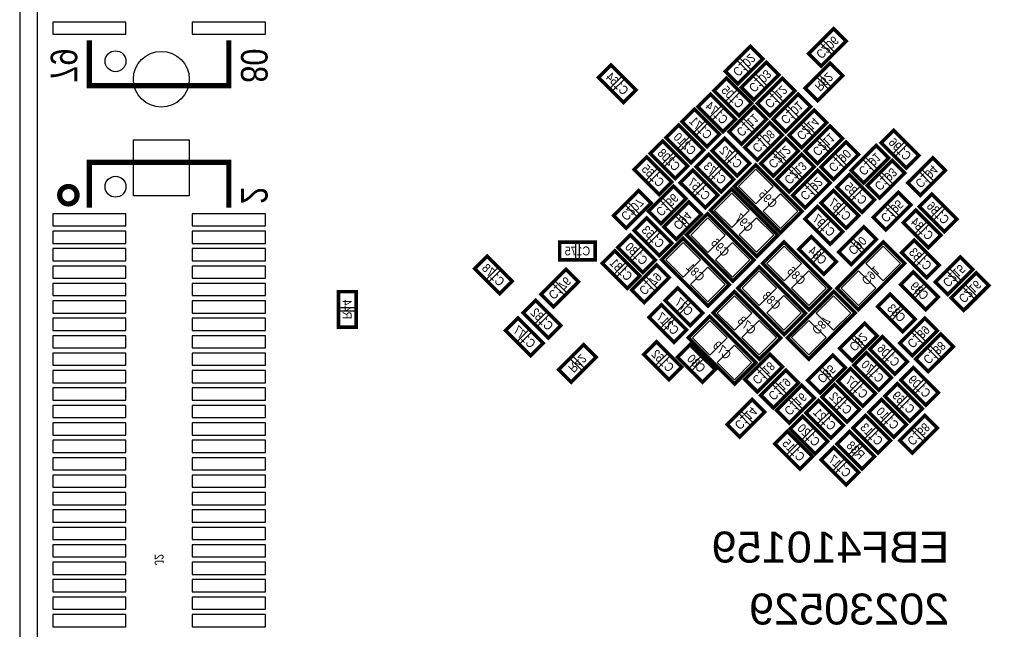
# Model space of a CAD drawing. Extents: x 0 to 45, y -0.1 to 62.1.
# Tile 2 of 4: x 0 to 28.2, y 16.5 to 34. Entities that reach past the tile are written whole.
import ezdxf
from ezdxf.enums import TextEntityAlignment as Align

# ---------------------------------------------------------------- set-up
doc = ezdxf.new("R2010")
doc.units = 0
for name, color, linetype in [('BG_OUTLINE', 92, 'CONTINUOUS'), ('BG_SILKSCREEN_BOTTOM', 52, 'CONTINUOUS'), ('PG_SILKSCREEN_BOTTOM', 150, 'CONTINUOUS'), ('PIN_SOLDERMASK_BOTTOM', 231, 'CONTINUOUS'), ('RD_SILKSCREEN_BOTTOM', 150, 'CONTINUOUS'), ('RKI_ALL', 2, 'CONTINUOUS')]:
    doc.layers.add(name, color=color, linetype=linetype)

msp = doc.modelspace()

# ---------------------------------------------------------------- linework, layer by layer
at = {"layer": 'BG_OUTLINE'}
msp.add_lwpolyline([(42.999914, 0, 0.414214), (44.99991, 1.999996), (44.99991, 59.99988, 0.414214), (42.999914, 61.999876), (1.999996, 61.999876, 0.414214), (0, 59.99988), (0, 1.999996, 0.414214), (1.999996, 0), (41.999916, 0)], format="xyb", close=True, dxfattribs=at)
at = {"layer": 'PG_SILKSCREEN_BOTTOM'}
for points, const_width in [([(23.712932, 33.377378), (22.99462, 32.659066), (22.635464, 33.018222), (23.353776, 33.736534), (23.712932, 33.377378)], 0.1016), ([(5.999988, 33.399984), (5.999988, 32.100012), (1.999996, 32.100012), (1.999996, 33.399984)], 0.150114), ([(21.325332, 32.869378), (20.60702, 32.151066), (20.247864, 32.510222), (20.966176, 33.228534), (21.325332, 32.869378)], 0.1016), ([(21.782532, 32.412178), (21.06422, 31.693866), (20.705064, 32.053022), (21.423376, 32.771334), (21.782532, 32.412178)], 0.1016), ([(23.611332, 32.386778), (22.89302, 31.668466), (22.533864, 32.027622), (23.252176, 32.745934), (23.611332, 32.386778)], 0.1016), ([(16.965422, 32.695134), (17.683734, 31.976822), (17.324578, 31.617666), (16.606266, 32.335978), (16.965422, 32.695134)], 0.1016), ([(20.27682, 32.314134), (20.995132, 31.595822), (20.635976, 31.236666), (19.917664, 31.954978), (20.27682, 32.314134)], 0.1016), ([(21.162264, 31.595822), (21.880576, 32.314134), (22.239732, 31.954978), (21.52142, 31.236666), (21.162264, 31.595822)], 0.1016), ([(20.178776, 30.779466), (19.460464, 31.497778), (19.81962, 31.856934), (20.537932, 31.138622), (20.178776, 30.779466)], 0.1016), ([(21.619464, 31.138622), (22.337776, 31.856934), (22.696932, 31.497778), (21.97862, 30.779466), (21.619464, 31.138622)], 0.1016), ([(19.721576, 30.347666), (19.003264, 31.065978), (19.36242, 31.425134), (20.080732, 30.706822), (19.721576, 30.347666)], 0.1016), ([(21.426932, 31.142178), (20.70862, 30.423866), (20.349464, 30.783022), (21.067776, 31.501334), (21.426932, 31.142178)], 0.1016), ([(22.076664, 30.681422), (22.794976, 31.399734), (23.154132, 31.040578), (22.43582, 30.322266), (22.076664, 30.681422)], 0.1016), ([(21.884132, 30.684978), (21.16582, 29.966666), (20.806664, 30.325822), (21.524976, 31.044134), (21.884132, 30.684978)], 0.1016), ([(19.264376, 29.890466), (18.546064, 30.608778), (18.90522, 30.967934), (19.623532, 30.249622), (19.264376, 29.890466)], 0.1016), ([(22.533864, 30.224222), (23.252176, 30.942534), (23.611332, 30.583378), (22.89302, 29.865066), (22.533864, 30.224222)], 0.1016), ([(25.436576, 29.738066), (24.718264, 30.456378), (25.07742, 30.815534), (25.795732, 30.097222), (25.436576, 29.738066)], 0.1016), ([(18.807176, 29.433266), (18.088864, 30.151578), (18.44802, 30.510734), (19.166332, 29.792422), (18.807176, 29.433266)], 0.1016), ([(20.22602, 30.586934), (20.944332, 29.868622), (20.585176, 29.509466), (19.866864, 30.227778), (20.22602, 30.586934)], 0.1016), ([(22.341332, 30.227778), (21.62302, 29.509466), (21.263864, 29.868622), (21.982176, 30.586934), (22.341332, 30.227778)], 0.1016), ([(22.991064, 29.767022), (23.709376, 30.485334), (24.068532, 30.126178), (23.35022, 29.407866), (22.991064, 29.767022)], 0.1016), ([(23.854664, 29.665422), (24.572976, 30.383734), (24.932132, 30.024578), (24.21382, 29.306266), (23.854664, 29.665422)], 0.1016), ([(5.999988, 28.599892), (5.999988, 29.899864), (1.999996, 29.899864), (1.999996, 28.599892)], 0.150114), ([(18.349976, 28.976066), (17.631664, 29.694378), (17.99082, 30.053534), (18.709132, 29.335222), (18.349976, 28.976066)], 0.1016), ([(19.76882, 30.129734), (20.487132, 29.411422), (20.127976, 29.052266), (19.409664, 29.770578), (19.76882, 30.129734)], 0.1016), ([(22.798532, 29.770578), (22.08022, 29.052266), (21.721064, 29.411422), (22.439376, 30.129734), (22.798532, 29.770578)], 0.1016), ([(24.311864, 29.233622), (25.030176, 29.951934), (25.389332, 29.592778), (24.67102, 28.874466), (24.311864, 29.233622)], 0.1016), ([(25.480264, 29.309822), (26.198576, 30.028134), (26.557732, 29.668978), (25.83942, 28.950666), (25.480264, 29.309822)], 0.1016), ([(19.31162, 29.672534), (20.029932, 28.954222), (19.670776, 28.595066), (18.952464, 29.313378), (19.31162, 29.672534)], 0.1016), ([(20.502626, 29.213556), (21.831554, 27.884628), (22.44217, 28.495244), (21.113242, 29.824172), (20.502626, 29.213556)], 0.1016), ([(23.255732, 29.313378), (22.53742, 28.595066), (22.178264, 28.954222), (22.896576, 29.672534), (23.255732, 29.313378)], 0.1016), ([(24.166576, 28.468066), (23.448264, 29.186378), (23.80742, 29.545534), (24.525732, 28.827222), (24.166576, 28.468066)], 0.1016), ([(18.115534, 28.729178), (17.397222, 28.010866), (17.038066, 28.370022), (17.756378, 29.088334), (18.115534, 28.729178)], 0.1016), ([(19.115532, 28.856178), (18.39722, 28.137866), (18.038064, 28.497022), (18.756376, 29.215334), (19.115532, 28.856178)], 0.1016), ([(19.816826, 28.527756), (21.145754, 27.198828), (21.75637, 27.809444), (20.427442, 29.138372), (19.816826, 28.527756)], 0.1016), ([(23.709376, 28.010866), (22.991064, 28.729178), (23.35022, 29.088334), (24.068532, 28.370022), (23.709376, 28.010866)], 0.1016), ([(24.489664, 28.319222), (25.207976, 29.037534), (25.567132, 28.678378), (24.84882, 27.960066), (24.489664, 28.319222)], 0.1016), ([(19.557746, 28.40482), (18.839434, 27.686508), (18.480278, 28.045664), (19.19859, 28.763976), (19.557746, 28.40482)], 0.1016), ([(26.16962, 28.986734), (26.887932, 28.268422), (26.528776, 27.909266), (25.810464, 28.627578), (26.16962, 28.986734)], 0.1016), ([(23.252176, 27.553666), (22.533864, 28.271978), (22.89302, 28.631134), (23.611332, 27.912822), (23.252176, 27.553666)], 0.1016), ([(25.71242, 28.529534), (26.430732, 27.811222), (26.071576, 27.452066), (25.353264, 28.170378), (25.71242, 28.529534)], 0.1016), ([(17.99082, 28.300934), (18.709132, 27.582622), (18.349976, 27.223466), (17.631664, 27.941778), (17.99082, 28.300934)], 0.1016), ([(19.131026, 27.816556), (20.459954, 26.487628), (21.07057, 27.098244), (19.741642, 28.427172), (19.131026, 27.816556)], 0.1016), ([(24.576532, 27.687778), (23.85822, 26.969466), (23.499064, 27.328622), (24.217376, 28.046934), (24.576532, 27.687778)], 0.1016), ([(17.875758, 26.738326), (17.157446, 27.456638), (17.516602, 27.815794), (18.234914, 27.097482), (17.875758, 26.738326)], 0.1016), ([(20.35937, 26.387044), (19.030442, 27.715972), (18.419826, 27.105356), (19.748754, 25.776428), (20.35937, 26.387044)], 0.1016), ([(23.25497, 26.285444), (21.926042, 27.614372), (21.315426, 27.003756), (22.644354, 25.674828), (23.25497, 26.285444)], 0.1016), ([(23.074376, 26.690066), (22.356064, 27.408378), (22.71522, 27.767534), (23.433532, 27.049222), (23.074376, 26.690066)], 0.1016), ([(25.66162, 27.665934), (26.379932, 26.947622), (26.020776, 26.588466), (25.302464, 27.306778), (25.66162, 27.665934)], 0.1016), ([(16.51, 27.1018), (15.494, 27.1018), (15.494, 27.6098), (16.51, 27.6098), (16.51, 27.1018)], 0.1016), ([(17.435576, 26.283666), (16.717264, 27.001978), (17.07642, 27.361134), (17.794732, 26.642822), (17.435576, 26.283666)], 0.1016), ([(24.777954, 27.614372), (23.449026, 26.285444), (24.059642, 25.674828), (25.38857, 27.003756), (24.777954, 27.614372)], 0.1016), ([(13.768578, 26.131266), (13.050266, 26.849578), (13.409422, 27.208734), (14.127734, 26.490422), (13.768578, 26.131266)], 0.1016), ([(26.267664, 26.465022), (26.985976, 27.183334), (27.345132, 26.824178), (26.62682, 26.105866), (26.267664, 26.465022)], 0.1016), ([(16.032734, 26.468578), (15.314422, 25.750266), (14.955266, 26.109422), (15.673578, 26.827734), (16.032734, 26.468578)], 0.1016), ([(17.555464, 26.236422), (18.273776, 26.954734), (18.632932, 26.595578), (17.91462, 25.877266), (17.555464, 26.236422)], 0.1016), ([(22.54377, 25.574244), (21.214842, 26.903172), (20.604226, 26.292556), (21.933154, 24.963628), (22.54377, 25.574244)], 0.1016), ([(25.63622, 26.751534), (26.354532, 26.033222), (25.995376, 25.674066), (25.277064, 26.392378), (25.63622, 26.751534)], 0.1016), ([(26.724864, 26.007822), (27.443176, 26.726134), (27.802332, 26.366978), (27.08402, 25.648666), (26.724864, 26.007822)], 0.1016), ([(19.238976, 25.216866), (18.520664, 25.935178), (18.87982, 26.294334), (19.598132, 25.576022), (19.238976, 25.216866)], 0.1016), ([(9.652, 26.1874), (9.652, 25.1714), (9.144, 25.1714), (9.144, 26.1874), (9.652, 26.1874)], 0.1016), ([(19.893026, 25.581356), (21.221954, 24.252428), (21.83257, 24.863044), (20.503642, 26.191972), (19.893026, 25.581356)], 0.1016), ([(22.637242, 24.252428), (23.96617, 25.581356), (23.355554, 26.191972), (22.026626, 24.863044), (22.637242, 24.252428)], 0.1016), ([(24.97582, 26.116534), (25.694132, 25.398222), (25.334976, 25.039066), (24.616664, 25.757378), (24.97582, 26.116534)], 0.1016), ([(14.806422, 25.938734), (15.524734, 25.220422), (15.165578, 24.861266), (14.447266, 25.579578), (14.806422, 25.938734)], 0.1016), ([(18.772378, 24.734266), (18.054066, 25.452578), (18.413222, 25.811734), (19.131534, 25.093422), (18.772378, 24.734266)], 0.1016), ([(14.298422, 25.430734), (15.016734, 24.712422), (14.657578, 24.353266), (13.939266, 25.071578), (14.298422, 25.430734)], 0.1016), ([(19.181826, 24.870156), (20.510754, 23.541228), (21.12137, 24.151844), (19.792442, 25.480772), (19.181826, 24.870156)], 0.1016), ([(26.329132, 25.071578), (25.61082, 24.353266), (25.251664, 24.712422), (25.969976, 25.430734), (26.329132, 25.071578)], 0.1016), ([(23.524464, 24.560022), (24.242776, 25.278334), (24.601932, 24.919178), (23.88362, 24.200866), (23.524464, 24.560022)], 0.1016), ([(25.106376, 23.819866), (24.388064, 24.538178), (24.74722, 24.897334), (25.465532, 24.179022), (25.106376, 23.819866)], 0.1016), ([(26.786332, 24.614378), (26.06802, 23.896066), (25.708864, 24.255222), (26.427176, 24.973534), (26.786332, 24.614378)], 0.1016), ([(16.540734, 24.309578), (15.822422, 23.591266), (15.463266, 23.950422), (16.181578, 24.668734), (16.540734, 24.309578)], 0.1016), ([(18.27022, 24.744934), (18.988532, 24.026622), (18.629376, 23.667466), (17.911064, 24.385778), (18.27022, 24.744934)], 0.1016), ([(19.23542, 24.668734), (19.953732, 23.950422), (19.594576, 23.591266), (18.876264, 24.309578), (19.23542, 24.668734)], 0.1016), ([(20.806664, 23.671022), (21.524976, 24.389334), (21.884132, 24.030178), (21.16582, 23.311866), (20.806664, 23.671022)], 0.1016), ([(23.687532, 24.004778), (22.96922, 23.286466), (22.610064, 23.645622), (23.328376, 24.363934), (23.687532, 24.004778)], 0.1016), ([(24.649176, 23.362666), (23.930864, 24.080978), (24.29002, 24.440134), (25.008332, 23.721822), (24.649176, 23.362666)], 0.1016), ([(24.191976, 22.905466), (23.473664, 23.623778), (23.83282, 23.982934), (24.551132, 23.264622), (24.191976, 22.905466)], 0.1016), ([(25.63622, 24.008334), (26.354532, 23.290022), (25.995376, 22.930866), (25.277064, 23.649178), (25.63622, 24.008334)], 0.1016), ([(21.263864, 23.213822), (21.982176, 23.932134), (22.341332, 23.572978), (21.62302, 22.854666), (21.263864, 23.213822)], 0.1016), ([(21.721064, 22.782022), (22.439376, 23.500334), (22.798532, 23.141178), (22.08022, 22.422866), (21.721064, 22.782022)], 0.1016), ([(23.734776, 22.448266), (23.016464, 23.166578), (23.37562, 23.525734), (24.093932, 22.807422), (23.734776, 22.448266)], 0.1016), ([(25.17902, 23.551134), (25.897332, 22.832822), (25.538176, 22.473666), (24.819864, 23.191978), (25.17902, 23.551134)], 0.1016), ([(21.376132, 22.734778), (20.65782, 22.016466), (20.298664, 22.375622), (21.016976, 23.093934), (21.376132, 22.734778)], 0.1016), ([(23.277576, 21.991066), (22.559264, 22.709378), (22.91842, 23.068534), (23.636732, 22.350222), (23.277576, 21.991066)], 0.1016), ([(24.72182, 23.093934), (25.440132, 22.375622), (25.080976, 22.016466), (24.362664, 22.734778), (24.72182, 23.093934)], 0.1016), ([(22.46122, 22.611334), (23.179532, 21.893022), (22.820376, 21.533866), (22.102064, 22.252178), (22.46122, 22.611334)], 0.1016), ([(24.26462, 22.636734), (24.982932, 21.918422), (24.623776, 21.559266), (23.905464, 22.277578), (24.26462, 22.636734)], 0.1016), ([(26.329132, 22.277578), (25.61082, 21.559266), (25.251664, 21.918422), (25.969976, 22.636734), (26.329132, 22.277578)], 0.1016), ([(22.38502, 21.101812), (21.666708, 21.820124), (22.025864, 22.17928), (22.744176, 21.460968), (22.38502, 21.101812)], 0.1016), ([(24.166576, 21.102066), (23.448264, 21.820378), (23.80742, 22.179534), (24.525732, 21.461222), (24.166576, 21.102066)], 0.1016), ([(23.35022, 21.722334), (24.068532, 21.004022), (23.709376, 20.644866), (22.991064, 21.363178), (23.35022, 21.722334)], 0.1016)]:
    msp.add_lwpolyline(points, dxfattribs=dict(at, const_width=const_width))
at = {"layer": 'PG_SILKSCREEN_BOTTOM', "const_width": 0.150114}
msp.add_lwpolyline([(1.64719, 28.956254, 1.00018), (1.147064, 28.956, 0.99982), (1.64719, 28.956254)], format="xyb", dxfattribs=at)
at = {"layer": 'PIN_SOLDERMASK_BOTTOM'}
for points in [[(0.94996, 33.57499), (3.050032, 33.57499), (3.050032, 33.925002), (0.94996, 33.925002)], [(4.949952, 33.57499), (7.050024, 33.57499), (7.050024, 33.925002), (4.949952, 33.925002)], [(23.687022, 33.392364), (23.368762, 33.710624), (23.050502, 33.392364), (23.368762, 33.074104)], [(21.299422, 32.884364), (20.981162, 33.202624), (20.662902, 32.884364), (20.981162, 32.566104)], [(23.297894, 33.003236), (22.979634, 33.321496), (22.661374, 33.003236), (22.979634, 32.684976)], [(20.910294, 32.495236), (20.592034, 32.813496), (20.273774, 32.495236), (20.592034, 32.176976)], [(16.950436, 32.669224), (16.632176, 32.350964), (16.950436, 32.032704), (17.268696, 32.350964)], [(21.756622, 32.427164), (21.438362, 32.745424), (21.120102, 32.427164), (21.438362, 32.108904)], [(23.585422, 32.401764), (23.267162, 32.720024), (22.948902, 32.401764), (23.267162, 32.083504)], [(17.339564, 32.280096), (17.021304, 31.961836), (17.339564, 31.643576), (17.657824, 31.961836)], [(20.261834, 32.288224), (19.943574, 31.969964), (20.261834, 31.651704), (20.580094, 31.969964)], [(21.367494, 32.038036), (21.049234, 32.356296), (20.730974, 32.038036), (21.049234, 31.719776)], [(21.577302, 31.969964), (21.895562, 31.651704), (22.213822, 31.969964), (21.895562, 32.288224)], [(23.196294, 32.012636), (22.878034, 32.330896), (22.559774, 32.012636), (22.878034, 31.694376)], [(19.804634, 31.194504), (20.122894, 31.512764), (19.804634, 31.831024), (19.486374, 31.512764)], [(20.650962, 31.899096), (20.332702, 31.580836), (20.650962, 31.262576), (20.969222, 31.580836)], [(21.188174, 31.580836), (21.506434, 31.262576), (21.824694, 31.580836), (21.506434, 31.899096)], [(22.034502, 31.512764), (22.352762, 31.194504), (22.671022, 31.512764), (22.352762, 31.831024)], [(19.347434, 30.762704), (19.665694, 31.080964), (19.347434, 31.399224), (19.029174, 31.080964)], [(20.193762, 30.805376), (20.512022, 31.123636), (20.193762, 31.441896), (19.875502, 31.123636)], [(21.401022, 31.157164), (21.082762, 31.475424), (20.764502, 31.157164), (21.082762, 30.838904)], [(21.645374, 31.123636), (21.963634, 30.805376), (22.281894, 31.123636), (21.963634, 31.441896)], [(22.491702, 31.055564), (22.809962, 30.737304), (23.128222, 31.055564), (22.809962, 31.373824)], [(21.011894, 30.768036), (20.693634, 31.086296), (20.375374, 30.768036), (20.693634, 30.449776)], [(18.890234, 30.305504), (19.208494, 30.623764), (18.890234, 30.942024), (18.571974, 30.623764)], [(19.736562, 30.373576), (20.054822, 30.691836), (19.736562, 31.010096), (19.418302, 30.691836)], [(21.858222, 30.699964), (21.539962, 31.018224), (21.221702, 30.699964), (21.539962, 30.381704)], [(22.102574, 30.666436), (22.420834, 30.348176), (22.739094, 30.666436), (22.420834, 30.984696)], [(22.948902, 30.598364), (23.267162, 30.280104), (23.585422, 30.598364), (23.267162, 30.916624)], [(4.864862, 28.942538), (3.263138, 28.942538), (3.263138, 30.544262), (4.864862, 30.544262)], [(19.279362, 29.916376), (19.597622, 30.234636), (19.279362, 30.552896), (18.961102, 30.234636)], [(20.211034, 30.561024), (19.892774, 30.242764), (20.211034, 29.924504), (20.529294, 30.242764)], [(21.469094, 30.310836), (21.150834, 30.629096), (20.832574, 30.310836), (21.150834, 29.992576)], [(22.315422, 30.242764), (21.997162, 30.561024), (21.678902, 30.242764), (21.997162, 29.924504)], [(22.559774, 30.209236), (22.878034, 29.890976), (23.196294, 30.209236), (22.878034, 30.527496)], [(25.062434, 30.153104), (25.380694, 30.471364), (25.062434, 30.789624), (24.744174, 30.471364)], [(18.433034, 29.848304), (18.751294, 30.166564), (18.433034, 30.484824), (18.114774, 30.166564)], [(23.406102, 30.141164), (23.724362, 29.822904), (24.042622, 30.141164), (23.724362, 30.459424)], [(24.269702, 30.039564), (24.587962, 29.721304), (24.906222, 30.039564), (24.587962, 30.357824)], [(25.451562, 29.763976), (25.769822, 30.082236), (25.451562, 30.400496), (25.133302, 30.082236)], [(17.975834, 29.391104), (18.294094, 29.709364), (17.975834, 30.027624), (17.657574, 29.709364)], [(18.822162, 29.459176), (19.140422, 29.777436), (18.822162, 30.095696), (18.503902, 29.777436)], [(19.753834, 30.103824), (19.435574, 29.785564), (19.753834, 29.467304), (20.072094, 29.785564)], [(20.600162, 30.171896), (20.281902, 29.853636), (20.600162, 29.535376), (20.918422, 29.853636)], [(21.926294, 29.853636), (21.608034, 30.171896), (21.289774, 29.853636), (21.608034, 29.535376)], [(22.772622, 29.785564), (22.454362, 30.103824), (22.136102, 29.785564), (22.454362, 29.467304)], [(23.016974, 29.752036), (23.335234, 29.433776), (23.653494, 29.752036), (23.335234, 30.070296)], [(23.880574, 29.650436), (24.198834, 29.332176), (24.517094, 29.650436), (24.198834, 29.968696)], [(25.895302, 29.683964), (26.213562, 29.365704), (26.531822, 29.683964), (26.213562, 30.002224)], [(20.142962, 29.714696), (19.824702, 29.396436), (20.142962, 29.078176), (20.461222, 29.396436)], [(21.11883, 29.703678), (20.62312, 29.207968), (21.11883, 28.712258), (21.61454, 29.207968)], [(22.383494, 29.396436), (22.065234, 29.714696), (21.746974, 29.396436), (22.065234, 29.078176)], [(24.726902, 29.607764), (25.045162, 29.289504), (25.363422, 29.607764), (25.045162, 29.926024)], [(18.364962, 29.001976), (18.683222, 29.320236), (18.364962, 29.638496), (18.046702, 29.320236)], [(19.296634, 29.646624), (18.978374, 29.328364), (19.296634, 29.010104), (19.614894, 29.328364)], [(23.229822, 29.328364), (22.911562, 29.646624), (22.593302, 29.328364), (22.911562, 29.010104)], [(23.792434, 28.883104), (24.110694, 29.201364), (23.792434, 29.519624), (23.474174, 29.201364)], [(24.337774, 29.218636), (24.656034, 28.900376), (24.974294, 29.218636), (24.656034, 29.536896)], [(25.506174, 29.294836), (25.824434, 28.976576), (26.142694, 29.294836), (25.824434, 29.613096)], [(19.089622, 28.871164), (18.771362, 29.189424), (18.453102, 28.871164), (18.771362, 28.552904)], [(19.685762, 29.257496), (19.367502, 28.939236), (19.685762, 28.620976), (20.004022, 28.939236)], [(22.840694, 28.939236), (22.522434, 29.257496), (22.204174, 28.939236), (22.522434, 28.620976)], [(24.181562, 28.493976), (24.499822, 28.812236), (24.181562, 29.130496), (23.863302, 28.812236)], [(18.089624, 28.744164), (17.771364, 29.062424), (17.453104, 28.744164), (17.771364, 28.425904)], [(20.43303, 29.017878), (19.93732, 28.522168), (20.43303, 28.026458), (20.92874, 28.522168)], [(21.825966, 28.996542), (21.330256, 28.500832), (21.825966, 28.005122), (22.321676, 28.500832)], [(23.335234, 28.425904), (23.653494, 28.744164), (23.335234, 29.062424), (23.016974, 28.744164)], [(24.904702, 28.693364), (25.222962, 28.375104), (25.541222, 28.693364), (25.222962, 29.011624)], [(26.154634, 28.960824), (25.836374, 28.642564), (26.154634, 28.324304), (26.472894, 28.642564)], [(17.700496, 28.355036), (17.382236, 28.673296), (17.063976, 28.355036), (17.382236, 28.036776)], [(18.700494, 28.482036), (18.382234, 28.800296), (18.063974, 28.482036), (18.382234, 28.163776)], [(19.531836, 28.419806), (19.213576, 28.738066), (18.895316, 28.419806), (19.213576, 28.101546)], [(22.878034, 27.968704), (23.196294, 28.286964), (22.878034, 28.605224), (22.559774, 28.286964)], [(23.724362, 28.036776), (24.042622, 28.355036), (23.724362, 28.673296), (23.406102, 28.355036)], [(24.515574, 28.304236), (24.833834, 27.985976), (25.152094, 28.304236), (24.833834, 28.622496)], [(26.543762, 28.571696), (26.225502, 28.253436), (26.543762, 27.935176), (26.862022, 28.253436)], [(0.94996, 28.074874), (3.050032, 28.074874), (3.050032, 28.424886), (0.94996, 28.424886)], [(4.949952, 28.074874), (7.050024, 28.074874), (7.050024, 28.424886), (4.949952, 28.424886)], [(17.975834, 28.275024), (17.657574, 27.956764), (17.975834, 27.638504), (18.294094, 27.956764)], [(19.142708, 28.030678), (18.824448, 28.348938), (18.506188, 28.030678), (18.824448, 27.712418)], [(19.74723, 28.306678), (19.25152, 27.810968), (19.74723, 27.315258), (20.24294, 27.810968)], [(21.140166, 28.310742), (20.644456, 27.815032), (21.140166, 27.319322), (21.635876, 27.815032)], [(25.697434, 28.503624), (25.379174, 28.185364), (25.697434, 27.867104), (26.015694, 28.185364)], [(23.267162, 27.579576), (23.585422, 27.897836), (23.267162, 28.216096), (22.948902, 27.897836)], [(24.550622, 27.702764), (24.232362, 28.021024), (23.914102, 27.702764), (24.232362, 27.384504)], [(26.086562, 28.114496), (25.768302, 27.796236), (26.086562, 27.477976), (26.404822, 27.796236)], [(0.94996, 27.574748), (3.050032, 27.574748), (3.050032, 27.92476), (0.94996, 27.92476)], [(4.949952, 27.574748), (7.050024, 27.574748), (7.050024, 27.92476), (4.949952, 27.92476)], [(17.501616, 27.153364), (17.819876, 27.471624), (17.501616, 27.789884), (17.183356, 27.471624)], [(18.364962, 27.885896), (18.046702, 27.567636), (18.364962, 27.249376), (18.683222, 27.567636)], [(22.700234, 27.105104), (23.018494, 27.423364), (22.700234, 27.741624), (22.381974, 27.423364)], [(0.94996, 27.074876), (3.050032, 27.074876), (3.050032, 27.424888), (0.94996, 27.424888)], [(4.949952, 27.074876), (7.050024, 27.074876), (7.050024, 27.424888), (4.949952, 27.424888)], [(15.951962, 27.130756), (15.951962, 27.580844), (15.501874, 27.580844), (15.501874, 27.130756)], [(16.502126, 27.130756), (16.502126, 27.580844), (16.052038, 27.580844), (16.052038, 27.130756)], [(19.03603, 26.604058), (19.53174, 27.099768), (19.03603, 27.595478), (18.54032, 27.099768)], [(20.454366, 27.599542), (19.958656, 27.103832), (20.454366, 26.608122), (20.950076, 27.103832)], [(21.93163, 26.502458), (22.42734, 26.998168), (21.93163, 27.493878), (21.43592, 26.998168)], [(24.161494, 27.313636), (23.843234, 27.631896), (23.524974, 27.313636), (23.843234, 26.995376)], [(25.268076, 26.998168), (24.772366, 27.493878), (24.276656, 26.998168), (24.772366, 26.502458)], [(25.646634, 27.640024), (25.328374, 27.321764), (25.646634, 27.003504), (25.964894, 27.321764)], [(13.394436, 26.546304), (13.712696, 26.864564), (13.394436, 27.182824), (13.076176, 26.864564)], [(17.061434, 26.698704), (17.379694, 27.016964), (17.061434, 27.335224), (16.743174, 27.016964)], [(17.890744, 26.764236), (18.209004, 27.082496), (17.890744, 27.400756), (17.572484, 27.082496)], [(23.089362, 26.715976), (23.407622, 27.034236), (23.089362, 27.352496), (22.771102, 27.034236)], [(26.035762, 27.250896), (25.717502, 26.932636), (26.035762, 26.614376), (26.354022, 26.932636)], [(26.682702, 26.839164), (27.000962, 26.520904), (27.319222, 26.839164), (27.000962, 27.157424)], [(0.94996, 26.57475), (3.050032, 26.57475), (3.050032, 26.924762), (0.94996, 26.924762)], [(4.949952, 26.57475), (7.050024, 26.57475), (7.050024, 26.924762), (4.949952, 26.924762)], [(17.450562, 26.309576), (17.768822, 26.627836), (17.450562, 26.946096), (17.132302, 26.627836)], [(17.970502, 26.610564), (18.288762, 26.292304), (18.607022, 26.610564), (18.288762, 26.928824)], [(19.743166, 25.896922), (20.238876, 26.392632), (19.743166, 26.888342), (19.247456, 26.392632)], [(13.783564, 26.157176), (14.101824, 26.475436), (13.783564, 26.793696), (13.465304, 26.475436)], [(16.006824, 26.483564), (15.688564, 26.801824), (15.370304, 26.483564), (15.688564, 26.165304)], [(21.22043, 25.791258), (21.71614, 26.286968), (21.22043, 26.782678), (20.72472, 26.286968)], [(22.638766, 25.795322), (23.134476, 26.291032), (22.638766, 26.786742), (22.143056, 26.291032)], [(24.56094, 26.291032), (24.06523, 26.786742), (23.56952, 26.291032), (24.06523, 25.795322)], [(25.621234, 26.725624), (25.302974, 26.407364), (25.621234, 26.089104), (25.939494, 26.407364)], [(26.293574, 26.450036), (26.611834, 26.131776), (26.930094, 26.450036), (26.611834, 26.768296)], [(27.139902, 26.381964), (27.458162, 26.063704), (27.776422, 26.381964), (27.458162, 26.700224)], [(0.94996, 26.074878), (3.050032, 26.074878), (3.050032, 26.42489), (0.94996, 26.42489)], [(4.949952, 26.074878), (7.050024, 26.074878), (7.050024, 26.42489), (4.949952, 26.42489)], [(15.617696, 26.094436), (15.299436, 26.412696), (14.981176, 26.094436), (15.299436, 25.776176)], [(17.581374, 26.221436), (17.899634, 25.903176), (18.217894, 26.221436), (17.899634, 26.539696)], [(26.010362, 26.336496), (25.692102, 26.018236), (26.010362, 25.699976), (26.328622, 26.018236)], [(26.750774, 25.992836), (27.069034, 25.674576), (27.387294, 25.992836), (27.069034, 26.311096)], [(9.623044, 26.179526), (9.172956, 26.179526), (9.172956, 25.729438), (9.623044, 25.729438)], [(18.864834, 25.631904), (19.183094, 25.950164), (18.864834, 26.268424), (18.546574, 25.950164)], [(20.50923, 26.071478), (20.01352, 25.575768), (20.50923, 25.080058), (21.00494, 25.575768)], [(21.927566, 25.084122), (22.423276, 25.579832), (21.927566, 26.075542), (21.431856, 25.579832)], [(22.854256, 25.575768), (23.349966, 25.080058), (23.845676, 25.575768), (23.349966, 26.071478)], [(24.960834, 26.090624), (24.642574, 25.772364), (24.960834, 25.454104), (25.279094, 25.772364)], [(0.94996, 25.574752), (3.050032, 25.574752), (3.050032, 25.924764), (0.94996, 25.924764)], [(4.949952, 25.574752), (7.050024, 25.574752), (7.050024, 25.924764), (4.949952, 25.924764)], [(14.791436, 25.912824), (14.473176, 25.594564), (14.791436, 25.276304), (15.109696, 25.594564)], [(18.398236, 25.149304), (18.716496, 25.467564), (18.398236, 25.785824), (18.079976, 25.467564)], [(19.253962, 25.242776), (19.572222, 25.561036), (19.253962, 25.879296), (18.935702, 25.561036)], [(0.94996, 25.07488), (3.050032, 25.07488), (3.050032, 25.424892), (0.94996, 25.424892)], [(4.949952, 25.07488), (7.050024, 25.07488), (7.050024, 25.424892), (4.949952, 25.424892)], [(9.623044, 25.629362), (9.172956, 25.629362), (9.172956, 25.179274), (9.623044, 25.179274)], [(15.180564, 25.523696), (14.862304, 25.205436), (15.180564, 24.887176), (15.498824, 25.205436)], [(25.349962, 25.701496), (25.031702, 25.383236), (25.349962, 25.064976), (25.668222, 25.383236)], [(14.283436, 25.404824), (13.965176, 25.086564), (14.283436, 24.768304), (14.601696, 25.086564)], [(18.787364, 24.760176), (19.105624, 25.078436), (18.787364, 25.396696), (18.469104, 25.078436)], [(19.79803, 25.360278), (19.30232, 24.864568), (19.79803, 24.368858), (20.29374, 24.864568)], [(21.216366, 25.364342), (20.720656, 24.868632), (21.216366, 24.372922), (21.712076, 24.868632)], [(22.14712, 24.868632), (22.64283, 24.372922), (23.13854, 24.868632), (22.64283, 25.364342)], [(23.939502, 24.934164), (24.257762, 24.615904), (24.576022, 24.934164), (24.257762, 25.252424)], [(26.303222, 25.086564), (25.984962, 25.404824), (25.666702, 25.086564), (25.984962, 24.768304)], [(0.94996, 24.574754), (3.050032, 24.574754), (3.050032, 24.924766), (0.94996, 24.924766)], [(4.949952, 24.574754), (7.050024, 24.574754), (7.050024, 24.924766), (4.949952, 24.924766)], [(14.672564, 25.015696), (14.354304, 24.697436), (14.672564, 24.379176), (14.990824, 24.697436)], [(23.550374, 24.545036), (23.868634, 24.226776), (24.186894, 24.545036), (23.868634, 24.863296)], [(24.732234, 24.234904), (25.050494, 24.553164), (24.732234, 24.871424), (24.413974, 24.553164)], [(25.914094, 24.697436), (25.595834, 25.015696), (25.277574, 24.697436), (25.595834, 24.379176)], [(26.760422, 24.629364), (26.442162, 24.947624), (26.123902, 24.629364), (26.442162, 24.311104)], [(16.514824, 24.324564), (16.196564, 24.642824), (15.878304, 24.324564), (16.196564, 24.006304)], [(18.255234, 24.719024), (17.936974, 24.400764), (18.255234, 24.082504), (18.573494, 24.400764)], [(19.220434, 24.642824), (18.902174, 24.324564), (19.220434, 24.006304), (19.538694, 24.324564)], [(20.505166, 24.653142), (20.009456, 24.157432), (20.505166, 23.661722), (21.000876, 24.157432)], [(0.94996, 24.074882), (3.050032, 24.074882), (3.050032, 24.424894), (0.94996, 24.424894)], [(4.949952, 24.074882), (7.050024, 24.074882), (7.050024, 24.424894), (4.949952, 24.424894)], [(18.644362, 24.329896), (18.326102, 24.011636), (18.644362, 23.693376), (18.962622, 24.011636)], [(21.221702, 24.045164), (21.539962, 23.726904), (21.858222, 24.045164), (21.539962, 24.363424)], [(23.661622, 24.019764), (23.343362, 24.338024), (23.025102, 24.019764), (23.343362, 23.701504)], [(24.275034, 23.777704), (24.593294, 24.095964), (24.275034, 24.414224), (23.956774, 24.095964)], [(25.121362, 23.845776), (25.439622, 24.164036), (25.121362, 24.482296), (24.803102, 24.164036)], [(26.371294, 24.240236), (26.053034, 24.558496), (25.734774, 24.240236), (26.053034, 23.921976)], [(16.125696, 23.935436), (15.807436, 24.253696), (15.489176, 23.935436), (15.807436, 23.617176)], [(19.609562, 24.253696), (19.291302, 23.935436), (19.609562, 23.617176), (19.927822, 23.935436)], [(24.664162, 23.388576), (24.982422, 23.706836), (24.664162, 24.025096), (24.345902, 23.706836)], [(0.94996, 23.574756), (3.050032, 23.574756), (3.050032, 23.924768), (0.94996, 23.924768)], [(4.949952, 23.574756), (7.050024, 23.574756), (7.050024, 23.924768), (4.949952, 23.924768)], [(20.832574, 23.656036), (21.150834, 23.337776), (21.469094, 23.656036), (21.150834, 23.974296)], [(21.678902, 23.587964), (21.997162, 23.269704), (22.315422, 23.587964), (21.997162, 23.906224)], [(23.272494, 23.630636), (22.954234, 23.948896), (22.635974, 23.630636), (22.954234, 23.312376)], [(23.817834, 23.320504), (24.136094, 23.638764), (23.817834, 23.957024), (23.499574, 23.638764)], [(25.621234, 23.982424), (25.302974, 23.664164), (25.621234, 23.345904), (25.939494, 23.664164)], [(21.289774, 23.198836), (21.608034, 22.880576), (21.926294, 23.198836), (21.608034, 23.517096)], [(22.136102, 23.156164), (22.454362, 22.837904), (22.772622, 23.156164), (22.454362, 23.474424)], [(23.360634, 22.863304), (23.678894, 23.181564), (23.360634, 23.499824), (23.042374, 23.181564)], [(24.206962, 22.931376), (24.525222, 23.249636), (24.206962, 23.567896), (23.888702, 23.249636)], [(25.164034, 23.525224), (24.845774, 23.206964), (25.164034, 22.888704), (25.482294, 23.206964)], [(26.010362, 23.593296), (25.692102, 23.275036), (26.010362, 22.956776), (26.328622, 23.275036)], [(0.94996, 23.074884), (3.050032, 23.074884), (3.050032, 23.424896), (0.94996, 23.424896)], [(4.949952, 23.074884), (7.050024, 23.074884), (7.050024, 23.424896), (4.949952, 23.424896)], [(0.94996, 22.574758), (3.050032, 22.574758), (3.050032, 22.92477), (0.94996, 22.92477)], [(4.949952, 22.574758), (7.050024, 22.574758), (7.050024, 22.92477), (4.949952, 22.92477)], [(21.350222, 22.749764), (21.031962, 23.068024), (20.713702, 22.749764), (21.031962, 22.431504)], [(21.746974, 22.767036), (22.065234, 22.448776), (22.383494, 22.767036), (22.065234, 23.085296)], [(22.903434, 22.406104), (23.221694, 22.724364), (22.903434, 23.042624), (22.585174, 22.724364)], [(23.749762, 22.474176), (24.068022, 22.792436), (23.749762, 23.110696), (23.431502, 22.792436)], [(24.706834, 23.068024), (24.388574, 22.749764), (24.706834, 22.431504), (25.025094, 22.749764)], [(25.553162, 23.136096), (25.234902, 22.817836), (25.553162, 22.499576), (25.871422, 22.817836)], [(20.961094, 22.360636), (20.642834, 22.678896), (20.324574, 22.360636), (20.642834, 22.042376)], [(23.292562, 22.016976), (23.610822, 22.335236), (23.292562, 22.653496), (22.974302, 22.335236)], [(24.249634, 22.610824), (23.931374, 22.292564), (24.249634, 21.974304), (24.567894, 22.292564)], [(25.095962, 22.678896), (24.777702, 22.360636), (25.095962, 22.042376), (25.414222, 22.360636)], [(26.303222, 22.292564), (25.984962, 22.610824), (25.666702, 22.292564), (25.984962, 21.974304)], [(0.94996, 22.074886), (3.050032, 22.074886), (3.050032, 22.424898), (0.94996, 22.424898)], [(4.949952, 22.074886), (7.050024, 22.074886), (7.050024, 22.424898), (4.949952, 22.424898)], [(22.446234, 22.585424), (22.127974, 22.267164), (22.446234, 21.948904), (22.764494, 22.267164)], [(22.010878, 21.51685), (22.329138, 21.83511), (22.010878, 22.15337), (21.692618, 21.83511)], [(22.835362, 22.196296), (22.517102, 21.878036), (22.835362, 21.559776), (23.153622, 21.878036)], [(23.792434, 21.517104), (24.110694, 21.835364), (23.792434, 22.153624), (23.474174, 21.835364)], [(24.638762, 22.221696), (24.320502, 21.903436), (24.638762, 21.585176), (24.957022, 21.903436)], [(25.914094, 21.903436), (25.595834, 22.221696), (25.277574, 21.903436), (25.595834, 21.585176)], [(0.94996, 21.57476), (3.050032, 21.57476), (3.050032, 21.924772), (0.94996, 21.924772)], [(4.949952, 21.57476), (7.050024, 21.57476), (7.050024, 21.924772), (4.949952, 21.924772)], [(22.400006, 21.127722), (22.718266, 21.445982), (22.400006, 21.764242), (22.081746, 21.445982)], [(24.181562, 21.127976), (24.499822, 21.446236), (24.181562, 21.764496), (23.863302, 21.446236)], [(23.335234, 21.696424), (23.016974, 21.378164), (23.335234, 21.059904), (23.653494, 21.378164)], [(0.94996, 21.074888), (3.050032, 21.074888), (3.050032, 21.4249), (0.94996, 21.4249)], [(4.949952, 21.074888), (7.050024, 21.074888), (7.050024, 21.4249), (4.949952, 21.4249)], [(23.724362, 21.307296), (23.406102, 20.989036), (23.724362, 20.670776), (24.042622, 20.989036)], [(0.94996, 20.574762), (3.050032, 20.574762), (3.050032, 20.924774), (0.94996, 20.924774)], [(4.949952, 20.574762), (7.050024, 20.574762), (7.050024, 20.924774), (4.949952, 20.924774)], [(0.94996, 20.07489), (3.050032, 20.07489), (3.050032, 20.424902), (0.94996, 20.424902)], [(4.949952, 20.07489), (7.050024, 20.07489), (7.050024, 20.424902), (4.949952, 20.424902)], [(0.94996, 19.574764), (3.050032, 19.574764), (3.050032, 19.924776), (0.94996, 19.924776)], [(4.949952, 19.574764), (7.050024, 19.574764), (7.050024, 19.924776), (4.949952, 19.924776)], [(0.94996, 19.074892), (3.050032, 19.074892), (3.050032, 19.424904), (0.94996, 19.424904)], [(4.949952, 19.074892), (7.050024, 19.074892), (7.050024, 19.424904), (4.949952, 19.424904)], [(0.94996, 18.574766), (3.050032, 18.574766), (3.050032, 18.924778), (0.94996, 18.924778)], [(4.949952, 18.574766), (7.050024, 18.574766), (7.050024, 18.924778), (4.949952, 18.924778)], [(0.94996, 18.074894), (3.050032, 18.074894), (3.050032, 18.424906), (0.94996, 18.424906)], [(4.949952, 18.074894), (7.050024, 18.074894), (7.050024, 18.424906), (4.949952, 18.424906)], [(0.94996, 17.574768), (3.050032, 17.574768), (3.050032, 17.92478), (0.94996, 17.92478)], [(4.949952, 17.574768), (7.050024, 17.574768), (7.050024, 17.92478), (4.949952, 17.92478)], [(0.94996, 17.074896), (3.050032, 17.074896), (3.050032, 17.424908), (0.94996, 17.424908)], [(4.949952, 17.074896), (7.050024, 17.074896), (7.050024, 17.424908), (4.949952, 17.424908)], [(0.94996, 16.57477), (3.050032, 16.57477), (3.050032, 16.924782), (0.94996, 16.924782)], [(4.949952, 16.57477), (7.050024, 16.57477), (7.050024, 16.924782), (4.949952, 16.924782)]]:
    msp.add_lwpolyline(points, close=True, dxfattribs=at)
for centre, radius in [((2.750058, 32.800036), 0.299974), ((4.064, 32.2834), 0.800862), ((2.750058, 29.19984), 0.299974)]:
    msp.add_circle(centre, radius, dxfattribs=at)
at = {"layer": 'RKI_ALL'}
msp.add_lwpolyline([(44.49191, 1.999996, -0.414214), (42.999914, 0.508), (1.999996, 0.508, -0.414214), (0.508, 1.999996), (0.508, 59.99988, -0.414214), (1.999996, 61.491876), (42.999914, 61.491876, -0.414214), (44.49191, 59.99988)], format="xyb", close=True, dxfattribs=at)

# ---------------------------------------------------------------- texts
at = {"layer": 'BG_SILKSCREEN_BOTTOM', "text_generation_flag": 2, "width": 1.085714}
for s, p in [('EBF410159', (26.67, 18.415)), ('20230529', (26.67, 16.637))]:
    msp.add_text(s, height=0.889, dxfattribs=at).set_placement(p)
at = {"layer": 'PG_SILKSCREEN_BOTTOM', "text_generation_flag": 2, "width": 0.866667}
for s, p in [('79', (0.889, 32.1818)), ('80', (6.35, 32.1818)), ('2', (6.35, 28.702))]:
    msp.add_text(s, height=0.762, rotation=270, dxfattribs=at).set_placement(p)
at = {"layer": 'RD_SILKSCREEN_BOTTOM', "text_generation_flag": 2, "width": 0.9}
for s, rotation, p in [('C206', 225, (23.084282, 33.287716)), ('C102', 225, (20.696682, 32.779716)), ('C103', 225, (21.153882, 32.322516)), ('C164', 315, (17.05483, 32.066738)), ('R62', 225, (22.982682, 32.297116)), ('C105', 315, (20.366228, 31.685738)), ('C112', 225, (21.61159, 31.865316)), ('C101', 225, (22.06879, 31.408116)), ('C174', 315, (19.909028, 31.228538)), ('C171', 315, (19.451828, 30.796738)), ('C111', 225, (20.798282, 31.052516)), ('C214', 225, (22.52599, 30.950916)), ('C108', 225, (21.255482, 30.595316)), ('C210', 315, (18.994628, 30.339538)), ('C211', 225, (22.98319, 30.493716)), ('C196', 315, (25.166828, 30.187138)), ('C208', 315, (18.537428, 29.882338)), ('C172', 315, (20.315428, 29.958538)), ('C212', 225, (21.712682, 30.138116)), ('C190', 225, (23.44039, 30.036516)), ('C191', 225, (24.30399, 29.934916)), ('C165', 315, (18.080228, 29.425138)), ('C173', 315, (19.858228, 29.501338)), ('C213', 225, (22.169882, 29.680916)), ('C193', 225, (24.76119, 29.503116)), ('C194', 225, (25.92959, 29.579316)), ('C167', 315, (19.401028, 29.044138)), ('C192', 225, (22.627082, 29.223716)), ('C95', 315, (21.382228, 28.764738)), ('C185', 315, (23.896828, 28.917138)), ('C207', 225, (17.487138, 28.639516)), ('C166', 225, (18.486882, 28.766516)), ('C187', 315, (23.439628, 28.459938)), ('C195', 225, (24.93899, 28.588716)), ('C186', 315, (26.259028, 28.358338)), ('C94', 225, (18.92935, 28.315158)), ('C97', 315, (20.696428, 28.078938)), ('C197', 315, (22.982428, 28.002738)), ('C184', 315, (25.801828, 27.901138)), ('C163', 315, (18.080228, 27.672538)), ('C96', 315, (20.010628, 27.367738)), ('C90', 225, (23.947882, 27.598116)), ('C180', 315, (17.60601, 27.187398)), ('C84', 315, (22.804628, 27.139138)), ('C183', 315, (25.751028, 27.037538)), ('C181', 315, (17.165828, 26.732738)), ('C178', 315, (13.49883, 26.580338)), ('C81', 315, (19.299428, 26.656538)), ('C86', 315, (22.195028, 26.554938)), ('C91', 225, (24.329136, 26.734516)), ('C215', 225, (26.71699, 26.734516)), ('C176', 225, (15.404338, 26.378916)), ('C179', 225, (18.00479, 26.505916)), ('C89', 315, (25.725628, 26.123138)), ('C216', 225, (27.17419, 26.277316)), ('C77', 315, (18.969228, 25.665938)), ('C88', 315, (21.483828, 25.843738)), ('R44', 270, (9.271, 25.679654)), ('C182', 315, (14.89583, 25.310338)), ('C83', 315, (25.065228, 25.488138)), ('C217', 315, (18.50263, 25.183338)), ('C78', 315, (20.772628, 25.132538)), ('C87', 225, (22.906736, 25.312116)), ('C177', 315, (14.38783, 24.802338)), ('C189', 225, (25.700482, 24.981916)), ('C82', 225, (23.97379, 24.829516)), ('C79', 315, (20.061428, 24.421338)), ('C106', 315, (24.836628, 24.268938)), ('C188', 225, (26.157682, 24.524716)), ('R42', 225, (15.912338, 24.219916)), ('C162', 315, (18.359628, 24.116538)), ('C80', 315, (19.324828, 24.040338)), ('C118', 225, (21.25599, 23.940516)), ('C85', 225, (23.058882, 23.915116)), ('C170', 315, (24.379428, 23.811738)), ('C107', 315, (23.922228, 23.354538)), ('C109', 315, (25.725628, 23.379938)), ('C119', 225, (21.71319, 23.483316)), ('C116', 225, (22.17039, 23.051516)), ('C122', 315, (23.465028, 22.897338)), ('C169', 315, (25.268428, 22.922738)), ('C114', 225, (20.747482, 22.645116)), ('C121', 315, (23.007828, 22.440138)), ('C110', 315, (24.811228, 22.465538)), ('C120', 315, (22.550628, 21.982938)), ('C113', 315, (24.354028, 22.008338)), ('C168', 225, (25.700482, 22.187916)), ('C115', 315, (22.115272, 21.551138)), ('R38', 315, (23.896828, 21.551138)), ('C117', 315, (23.439628, 21.093938)), ('J2', 270, (3.872992, 18.50009))]:
    msp.add_text(s, height=0.254, rotation=rotation, dxfattribs=at).set_placement(p, align=Align.CENTER)
msp.add_text('C175', height=0.254, dxfattribs=at).set_placement((16.002, 27.2288), align=Align.CENTER)

doc.saveas('drawing.dxf')
